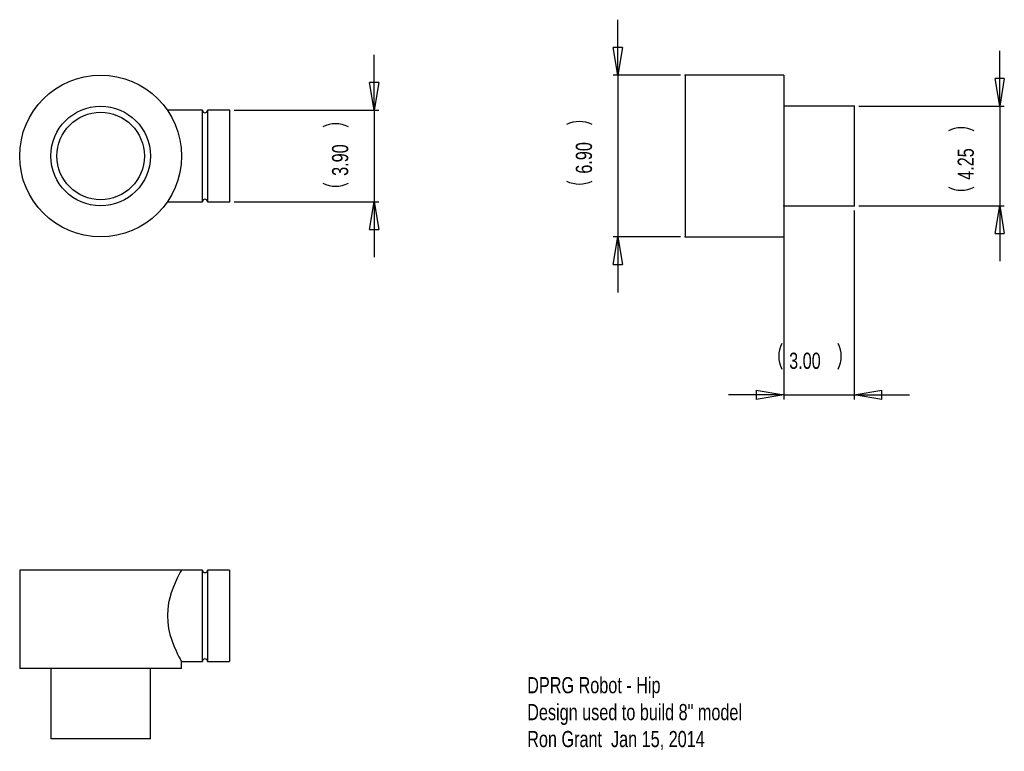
# Model space of a CAD drawing. Extents: x 1.85 to 10.25, y 1.3 to 7.54.
import ezdxf

# ---------------------------------------------------------------- set-up
doc = ezdxf.new("R2010")
doc.units = 0
doc.header["$MEASUREMENT"] = 0
doc.header["$PDSIZE"] = -1
doc.styles.add('SLDTEXTSTYLE0', font='txt', dxfattribs={"width": 0.75})
doc.dimstyles.new('SLDDIMSTYLE0', dxfattribs={"dimtxt": 0.137795, "dimasz": 0.23622, "dimexe": 0.03937, "dimexo": 0.0625, "dimgap": 0.034449, "dimtad": 0, "dimtih": 1, "dimtoh": 1, "dimlfac": 5, "dimzin": 4, "dimdsep": 46, "dimtxsty": 'Standard', "dimblk1": 'CLOSED', "dimblk2": 'CLOSED', "dimsah": 1, "dimcen": 0.09, "dimclrd": 255, "dimclre": 255, "dimclrt": 255, "dimadec": 0, "dimazin": 0, "dimtfac": 1, "dimtdec": 4, "dimtofl": 0, "dimtmove": 0, "dimatfit": 3, "dimfxl": 1, "dimtolj": 1, "dimtzin": 12, "dimarcsym": 0})
doc.dimstyles.new('SLDDIMSTYLE1', dxfattribs={"dimtxt": 0.137795, "dimasz": 0.23622, "dimexe": 0.03937, "dimexo": 0.0625, "dimgap": 0.034449, "dimtad": 0, "dimtih": 1, "dimtoh": 1, "dimlfac": 5, "dimzin": 12, "dimdsep": 46, "dimtxsty": 'Standard', "dimblk1": 'CLOSED', "dimblk2": 'CLOSED', "dimsah": 1, "dimcen": 0.09, "dimclrd": 255, "dimclre": 255, "dimclrt": 255, "dimadec": 0, "dimazin": 0, "dimtfac": 1, "dimtdec": 4, "dimtofl": 0, "dimtmove": 0, "dimatfit": 3, "dimfxl": 1, "dimtolj": 1, "dimtzin": 12, "dimarcsym": 0})

# ---------------------------------------------------------------- blocks, each defined once
blk = doc.blocks.new('_CLOSED')
for p, q in [((-1, 0.166667), (0, 0)), ((-1, 0.166667), (-1, -0.166667)), ((0, 0), (-1, -0.166667)), ((0, 0), (-1, 0))]:
    blk.add_line(p, q)
blk = doc.blocks.new('*D0')
at = {"color": 7, "linetype": 'Continuous'}
for p, q in [((4.8767, 6.765), (4.8767, 7.2374)), ((3.6844, 6.765), (4.9161, 6.765)), ((4.8767, 6.765), (4.8767, 5.985)), ((3.6844, 5.985), (4.9161, 5.985)), ((4.8767, 5.985), (4.8767, 5.5126))]:
    blk.add_line(p, q, dxfattribs=at)
for centre, start, end in [((4.5486, 6.4056), 63.43495, 116.56505), ((4.5486, 6.362), 243.43495, 296.56505)]:
    blk.add_arc(centre, 0.2446, start, end, dxfattribs=at)
at = {"color": 7}
for p in [(3.645, 6.765), (3.645, 5.985)]:
    blk.add_point(p, dxfattribs=at)
at = {"xscale": 0.2362204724, "yscale": 0.2362204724}
for p, rotation in [((4.8767, 6.765), 270), ((4.8767, 5.985), 90)]:
    blk.add_blockref('_CLOSED', p, dxfattribs=dict(at, rotation=rotation))
at = {"color": 255, "insert": (4.658, 6.2058), "char_height": 0.1378, "attachment_point": 7, "rotation": 90, "style": 'SLDTEXTSTYLE0'}
blk.add_mtext('3.90', dxfattribs=at)
blk = doc.blocks.new('*D2')
at = {"color": 7, "linetype": 'Continuous'}
for p, q in [((10.2112, 6.8), (10.2112, 7.2724)), ((9.0094, 6.8), (10.2506, 6.8)), ((10.2112, 6.8), (10.2112, 5.95)), ((9.0094, 5.95), (10.2506, 5.95)), ((10.2112, 5.95), (10.2112, 5.4776))]:
    blk.add_line(p, q, dxfattribs=at)
for centre, start, end in [((9.8831, 6.3719), 63.43495, 116.56505), ((9.8831, 6.3283), 243.43495, 296.56505)]:
    blk.add_arc(centre, 0.2446, start, end, dxfattribs=at)
at = {"color": 7}
for p in [(8.97, 6.8), (8.97, 5.95)]:
    blk.add_point(p, dxfattribs=at)
at = {"xscale": 0.2362204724, "yscale": 0.2362204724}
for p, rotation in [((10.2112, 6.8), 270), ((10.2112, 5.95), 90)]:
    blk.add_blockref('_CLOSED', p, dxfattribs=dict(at, rotation=rotation))
at = {"color": 255, "insert": (9.9925, 6.1721), "char_height": 0.1378, "attachment_point": 7, "rotation": 90, "style": 'SLDTEXTSTYLE0'}
blk.add_mtext('4.25', dxfattribs=at)
blk = doc.blocks.new('*D3')
at = {"color": 7, "linetype": 'Continuous'}
for p, q in [((8.37, 5.9106), (8.37, 4.3005)), ((8.97, 5.9106), (8.97, 4.3005)), ((8.37, 4.3398), (7.8976, 4.3398)), ((8.37, 4.3398), (8.97, 4.3398)), ((8.97, 4.3398), (9.4424, 4.3398))]:
    blk.add_line(p, q, dxfattribs=at)
for centre, start, end in [((8.5722, 4.668), 153.43495, 206.56505), ((8.6158, 4.668), 333.43495, 26.56505)]:
    blk.add_arc(centre, 0.2446, start, end, dxfattribs=at)
at = {"color": 7}
for p in [(8.37, 5.95), (8.97, 5.95)]:
    blk.add_point(p, dxfattribs=at)
at = {"xscale": 0.2362204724, "yscale": 0.2362204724}
for p, rotation in [((8.37, 4.3398), 360), ((8.97, 4.3398), 180)]:
    blk.add_blockref('_CLOSED', p, dxfattribs=dict(at, rotation=rotation))
at = {"color": 255, "insert": (8.416, 4.5586), "char_height": 0.1378, "attachment_point": 7, "style": 'SLDTEXTSTYLE0'}
blk.add_mtext('3.00', dxfattribs=at)
blk = doc.blocks.new('*D4')
at = {"color": 7, "linetype": 'Continuous'}
for p, q in [((6.9553, 7.065), (6.9553, 7.5374)), ((7.4906, 7.065), (6.9159, 7.065)), ((6.9553, 7.065), (6.9553, 5.685)), ((7.4906, 5.685), (6.9159, 5.685)), ((6.9553, 5.685), (6.9553, 5.2126))]:
    blk.add_line(p, q, dxfattribs=at)
for centre, start, end in [((6.6272, 6.4243), 63.43495, 116.56505), ((6.6272, 6.3807), 243.43495, 296.56505)]:
    blk.add_arc(centre, 0.2446, start, end, dxfattribs=at)
at = {"color": 7}
for p in [(7.53, 7.065), (7.53, 5.685)]:
    blk.add_point(p, dxfattribs=at)
at = {"xscale": 0.2362204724, "yscale": 0.2362204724}
for p, rotation in [((6.9553, 7.065), 270), ((6.9553, 5.685), 90)]:
    blk.add_blockref('_CLOSED', p, dxfattribs=dict(at, rotation=rotation))
at = {"color": 255, "insert": (6.7366, 6.2245), "char_height": 0.1378, "attachment_point": 7, "rotation": 90, "style": 'SLDTEXTSTYLE0'}
blk.add_mtext('6.90', dxfattribs=at)

msp = doc.modelspace()

# ---------------------------------------------------------------- linework, layer by layer
at = {"color": 7, "linetype": 'Continuous'}
for p, q in [((8.37, 7.065), (7.53, 7.065)), ((7.53, 7.065), (7.53, 5.685)), ((8.37, 7.065), (8.37, 5.685)), ((3.413, 6.765), (3.1143, 6.765)), ((3.413, 5.985), (3.413, 6.765)), ((3.645, 6.765), (3.457, 6.765)), ((3.457, 6.765), (3.457, 6.375)), ((3.645, 6.765), (3.645, 5.985)), ((8.97, 6.8), (8.37, 6.8)), ((8.97, 6.8), (8.97, 5.95)), ((3.457, 6.375), (3.457, 5.985)), ((3.1145, 5.985), (3.413, 5.985)), ((3.457, 5.985), (3.645, 5.985)), ((8.37, 5.95), (8.97, 5.95)), ((7.53, 5.685), (8.37, 5.685)), ((1.855, 2.845), (1.855, 2.005)), ((3.235, 2.845), (1.855, 2.845)), ((3.413, 2.845), (3.235, 2.845)), ((3.413, 2.065), (3.413, 2.845)), ((3.645, 2.845), (3.457, 2.845)), ((3.457, 2.845), (3.457, 2.065)), ((3.645, 2.845), (3.645, 2.065)), ((3.2349, 2.065), (3.413, 2.065)), ((3.235, 2.005), (3.235, 2.0651)), ((3.457, 2.065), (3.645, 2.065)), ((3.235, 2.005), (1.855, 2.005)), ((2.12, 2.005), (2.12, 1.405)), ((2.97, 1.405), (2.97, 2.005)), ((2.97, 1.405), (2.12, 1.405))]:
    msp.add_line(p, q, dxfattribs=at)
at = {"color": 7, "linetype": 'Continuous', "flags": 128}
msp.add_lwpolyline([(3.235, 2.845), (3.2338, 2.8429), (3.2303, 2.8367), (3.2247, 2.8265), (3.2128, 2.8043), (3.1978, 2.7745), (3.1794, 2.7351), (3.1604, 2.6888), (3.1469, 2.6507), (3.1348, 2.6094), (3.1249, 2.5657), (3.1171, 2.5116), (3.1142, 2.456), (3.1169, 2.4003), (3.1245, 2.3462), (3.1363, 2.295), (3.1509, 2.2474), (3.1696, 2.1979), (3.1885, 2.1548), (3.2016, 2.1276), (3.2133, 2.1047), (3.223, 2.0867), (3.2296, 2.0747), (3.2337, 2.0673), (3.2349, 2.0651)], dxfattribs=at)
at = {"color": 7, "linetype": 'Continuous'}
for radius in [0.69, 0.425, 0.3728]:
    msp.add_circle((2.545, 6.375), radius, dxfattribs=at)
for centre, start, end in [((3.435, 6.765), 180, 0), ((3.435, 5.985), 0, 180), ((3.435, 2.845), 180, 0), ((3.435, 2.065), 0, 180)]:
    msp.add_arc(centre, 0.022, start, end, dxfattribs=at)

# ---------------------------------------------------------------- texts
at = {"color": 255, "insert": (6.1827, 1.9323), "char_height": 0.137795, "attachment_point": 1, "style": 'SLDTEXTSTYLE0'}
msp.add_mtext('DPRG Robot - Hip\\PDesign used to build 8" model\\PRon Grant  Jan 15, 2014\\P', dxfattribs=at)

# ---------------------------------------------------------------- dimensions: what is measured, and where the dimension line sits
at = {"color": 255}
for base, p1, p2, dimstyle, picture, middle in [((6.9553, 7.065), (7.53, 7.065), (7.53, 5.685), 'SLDDIMSTYLE0', '*D4', (6.9553, 6.4025)), ((4.8767, 6.765), (3.645, 6.765), (3.645, 5.985), 'SLDDIMSTYLE0', '*D0', (4.8767, 6.3838)), ((10.2112, 6.8), (8.97, 6.8), (8.97, 5.95), 'SLDDIMSTYLE1', '*D2', (10.2112, 6.3501))]:
    dim = msp.add_linear_dim(base=base, p1=p1, p2=p2, angle=90, dimstyle=dimstyle, dxfattribs=at)
    dim.commit()
    dim.dimension.update_dxf_attribs({"geometry": picture, "text_midpoint": middle, "dimtype": 160})
dim = msp.add_linear_dim(base=(8.37, 4.3398), p1=(8.37, 5.95), p2=(8.97, 5.95), dimstyle='SLDDIMSTYLE0', dxfattribs=at)
dim.commit()
dim.dimension.update_dxf_attribs({"geometry": '*D3', "text_midpoint": (8.594, 4.3398), "dimtype": 160})

doc.saveas('drawing.dxf')
